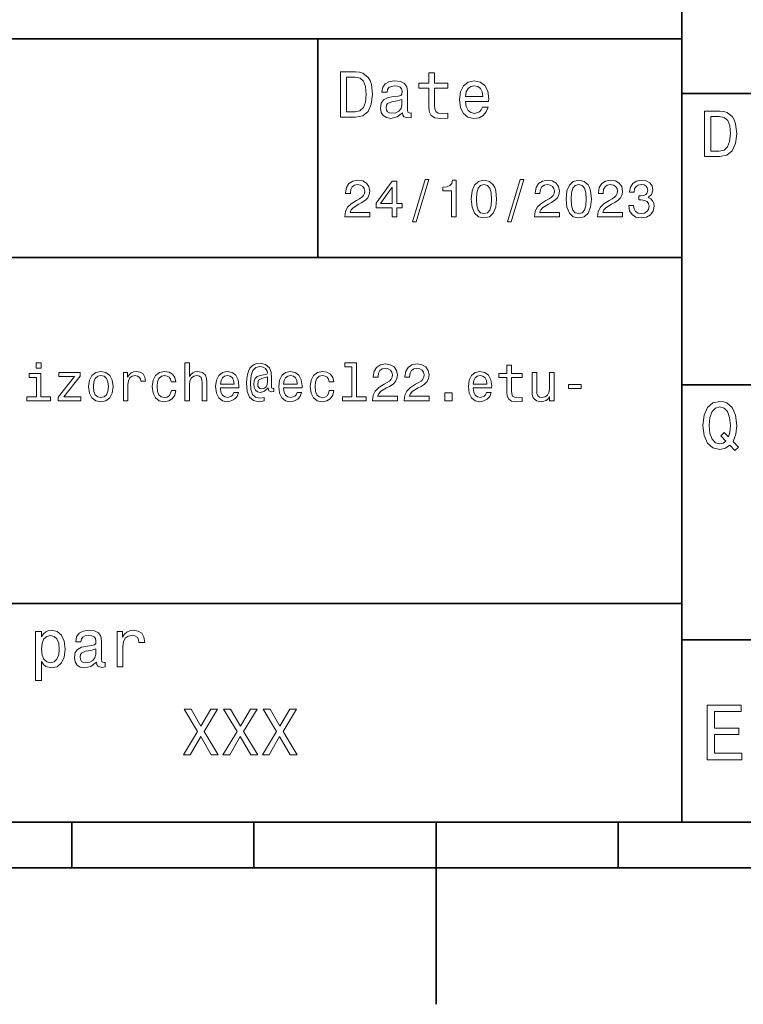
# Model space of a CAD drawing. Extents: x 0 to 297, y 0 to 210.
# Tile 4 of 8: x 126 to 165, y 0 to 54. Entities that reach past the tile are written whole.
import ezdxf

# ---------------------------------------------------------------- set-up
doc = ezdxf.new("R2010")
doc.units = 0

msp = doc.modelspace()

# ---------------------------------------------------------------- linework, layer by layer
at = {"color": 7, "lineweight": 35}
for p, q in [((162, 10), (162, 70)), ((97, 53), (162, 53)), ((162, 50), (287, 50)), ((97, 41), (162, 41)), ((162, 34), (287, 34)), ((97, 22), (162, 22)), ((162, 20), (287, 20)), ((10, 10), (287, 10)), ((97, 10), (287, 10)), ((98.5, 7.5), (198.5, 7.5))]:
    msp.add_line(p, q, dxfattribs=at)
at = {"color": 7, "lineweight": 35, "ltscale": 0.3}
msp.add_line((142, 41), (142, 53), dxfattribs=at)
at = {"color": 7, "lineweight": 35, "ltscale": 0.0625}
for p, q in [((128.5, 10), (128.5, 7.5)), ((138.5, 10), (138.5, 7.5)), ((158.5, 10), (158.5, 7.5))]:
    msp.add_line(p, q, dxfattribs=at)
at = {"color": 7, "lineweight": 35, "ltscale": 0.25}
msp.add_line((148.5, 10), (148.5, 0), dxfattribs=at)
at = {"color": 7, "lineweight": 13}
for points in [[(144.080688, 51.190563), (143.248566, 51.190563), (143.248566, 48.690563), (144.080688, 48.690563), (144.473343, 48.769814), (144.765137, 49.011169), (144.945251, 49.40382), (145.010086, 49.940563), (144.952454, 50.488113), (144.880402, 50.70425), (144.779541, 50.877163), (144.487747, 51.111313), (144.296829, 51.168949)], [(144.055481, 50.891571), (144.329254, 50.837536), (144.516571, 50.671829), (144.628235, 50.376442), (144.664261, 49.940563), (144.624634, 49.519093), (144.51297, 49.223705), (144.322052, 49.047192), (144.055481, 48.989555), (143.583572, 48.989555), (143.583572, 50.891571)], [(148.100861, 50.289986), (148.100861, 49.320965), (148.122482, 49.007565), (148.223343, 48.791428), (148.425079, 48.665348), (148.767288, 48.62212), (149.141937, 48.640129), (149.141937, 48.913906), (148.868149, 48.892292), (148.619598, 48.921112), (148.486313, 49.011169), (148.42868, 49.162464), (148.417862, 49.375), (148.417862, 50.289986), (149.141937, 50.289986), (149.141937, 50.560158), (148.417862, 50.560158), (148.417862, 51.125721), (148.100861, 51.125721), (148.100861, 50.560158), (147.553314, 50.560158), (147.553314, 50.289986)], [(146.656342, 48.942726), (146.656342, 48.931919), (146.674347, 48.809441), (146.728394, 48.722984), (146.955338, 48.654541), (147.131851, 48.683357), (147.131851, 48.928314), (147.056198, 48.917507), (146.955338, 48.96434), (146.937317, 49.108429), (146.937317, 50.109871), (146.894089, 50.365635), (146.768005, 50.54575), (146.548264, 50.65382), (146.23848, 50.693443), (145.935883, 50.650219), (145.71254, 50.52774), (145.572052, 50.336815), (145.525223, 50.084656), (145.525223, 50.063042), (145.809799, 50.063042), (145.835022, 50.21434), (145.914261, 50.322407), (146.043945, 50.387249), (146.227661, 50.412464), (146.404175, 50.394455), (146.530258, 50.34042), (146.605911, 50.246758), (146.631119, 50.117077), (146.616714, 49.965778), (146.559082, 49.890129), (146.414978, 49.854107), (146.144806, 49.825291), (145.835022, 49.760448), (145.61528, 49.645176), (145.485596, 49.465057), (145.445969, 49.19849), (145.481995, 48.960735), (145.593658, 48.784222), (145.773773, 48.67255), (146.022339, 48.632927), (146.357346, 48.708576)], [(150.121765, 49.565922), (151.389771, 49.565922), (151.393372, 49.713619), (151.335739, 50.127884), (151.177231, 50.437683), (150.925079, 50.625), (150.590057, 50.693443), (150.262253, 50.621399), (150.010086, 50.41967), (149.847977, 50.091862), (149.790344, 49.659584), (149.844376, 49.216499), (150.006485, 48.892292), (150.255051, 48.690563), (150.579254, 48.62212), (150.860229, 48.668949), (151.090775, 48.791428), (151.260086, 48.98595), (151.357346, 49.245319), (151.043945, 49.245319), (150.979111, 49.101227), (150.885452, 48.993156), (150.618881, 48.9067), (150.413544, 48.946327), (150.258652, 49.072407), (150.157776, 49.27774), (150.121765, 49.555115)], [(150.121765, 49.832493), (150.161377, 50.081055), (150.258652, 50.264771), (150.406342, 50.376442), (150.600861, 50.416069), (150.791794, 50.376442), (150.939484, 50.264771), (151.029541, 50.081055), (151.061966, 49.832493)], [(146.620316, 49.367798), (146.577087, 49.180477), (146.461823, 49.036385), (146.28891, 48.942726), (146.07637, 48.910305), (145.939484, 48.928314), (145.842224, 48.98595), (145.780975, 49.086815), (145.76297, 49.227306), (145.777374, 49.353386), (145.835022, 49.443443), (146.065567, 49.544312), (146.357346, 49.587536), (146.620316, 49.673992)], [(164.080688, 49.030979), (163.248566, 49.030979), (163.248566, 46.530979), (164.080688, 46.530979), (164.473343, 46.610229), (164.765137, 46.851585), (164.945251, 47.244236), (165.010086, 47.780979), (164.952454, 48.328529), (164.880402, 48.544666), (164.779541, 48.717579), (164.487747, 48.951729), (164.296829, 49.009365)], [(164.055481, 48.731987), (164.329254, 48.677952), (164.516571, 48.512245), (164.628235, 48.216858), (164.664261, 47.780979), (164.624634, 47.359509), (164.51297, 47.064121), (164.322052, 46.887608), (164.055481, 46.829971), (163.583572, 46.829971), (163.583572, 48.731987)], [(143.489914, 43.224785), (144.864563, 43.224785), (144.864563, 43.472622), (143.778107, 43.472622), (143.838623, 43.60807), (143.942368, 43.720463), (144.262253, 43.925072), (144.432281, 44.011528), (144.622482, 44.135448), (144.757935, 44.279541), (144.835739, 44.44957), (144.864563, 44.642651), (144.815567, 44.884727), (144.680115, 45.074928), (144.472626, 45.195965), (144.20462, 45.239193), (143.927963, 45.190201), (143.71759, 45.054756), (143.582138, 44.838619), (143.536026, 44.553314), (143.536026, 44.51297), (143.798279, 44.51297), (143.798279, 44.536022), (143.824219, 44.731991), (143.902023, 44.876083), (144.02594, 44.9683), (144.190201, 45), (144.357361, 44.971184), (144.481277, 44.899136), (144.561966, 44.786743), (144.59079, 44.645535), (144.570602, 44.51297), (144.515854, 44.400578), (144.42363, 44.302593), (144.296829, 44.216141), (144.126801, 44.12392), (143.844391, 43.945248), (143.645538, 43.755043), (143.52739, 43.524498), (143.489914, 43.233429)], [(146.086456, 43.224785), (146.345825, 43.224785), (146.345825, 43.720463), (146.631134, 43.720463), (146.631134, 43.951008), (146.345825, 43.951008), (146.345825, 45.181557), (146.083572, 45.181557), (145.207504, 43.974064), (145.207504, 43.720463), (146.086456, 43.720463)], [(147.213257, 42.956772), (147.412109, 42.956772), (148.109512, 45.279541), (147.907791, 45.279541)], [(149.345825, 43.224785), (149.608078, 43.224785), (149.608078, 45.239193), (149.412109, 45.239193), (149.360229, 45.0634), (149.256485, 44.945248), (149.097992, 44.876083), (148.878967, 44.853027), (148.878967, 44.648415), (149.345825, 44.648415)], [(150.438049, 44.201729), (150.481277, 43.749279), (150.616714, 43.426514), (150.832855, 43.230549), (151.132568, 43.167149), (151.429398, 43.230549), (151.645538, 43.426514), (151.778107, 43.749279), (151.824219, 44.201729), (151.778107, 44.651299), (151.723343, 44.829971), (151.645538, 44.976948), (151.429398, 45.172913), (151.132568, 45.239193), (150.832855, 45.172913), (150.616714, 44.974064), (150.481277, 44.651299)], [(150.714706, 44.201729), (150.737762, 44.550434), (150.809799, 44.801155), (150.939484, 44.948128), (151.132568, 45), (151.322769, 44.948128), (151.452454, 44.801155), (151.524506, 44.550434), (151.547562, 44.201729), (151.524506, 43.850143), (151.452454, 43.599426), (151.322769, 43.45245), (151.132568, 43.403458), (150.939484, 43.45245), (150.809799, 43.599426), (150.737762, 43.850143)], [(152.417877, 42.956772), (152.616714, 42.956772), (153.314133, 45.279541), (153.112396, 45.279541)], [(153.899139, 43.224785), (155.273773, 43.224785), (155.273773, 43.472622), (154.187317, 43.472622), (154.247849, 43.60807), (154.351593, 43.720463), (154.671478, 43.925072), (154.841507, 44.011528), (155.031708, 44.135448), (155.167145, 44.279541), (155.244965, 44.44957), (155.273773, 44.642651), (155.224792, 44.884727), (155.08934, 45.074928), (154.881851, 45.195965), (154.613831, 45.239193), (154.337173, 45.190201), (154.126801, 45.054756), (153.991364, 44.838619), (153.945251, 44.553314), (153.945251, 44.51297), (154.207504, 44.51297), (154.207504, 44.536022), (154.233429, 44.731991), (154.311249, 44.876083), (154.435165, 44.9683), (154.599426, 45), (154.766571, 44.971184), (154.890488, 44.899136), (154.971191, 44.786743), (155, 44.645535), (154.979828, 44.51297), (154.925079, 44.400578), (154.832855, 44.302593), (154.706055, 44.216141), (154.536026, 44.12392), (154.253601, 43.945248), (154.054764, 43.755043), (153.9366, 43.524498), (153.899139, 43.233429)], [(155.642654, 44.201729), (155.685883, 43.749279), (155.821335, 43.426514), (156.037476, 43.230549), (156.337173, 43.167149), (156.634003, 43.230549), (156.850143, 43.426514), (156.982712, 43.749279), (157.028824, 44.201729), (156.982712, 44.651299), (156.927963, 44.829971), (156.850143, 44.976948), (156.634003, 45.172913), (156.337173, 45.239193), (156.037476, 45.172913), (155.821335, 44.974064), (155.685883, 44.651299)], [(155.919312, 44.201729), (155.942368, 44.550434), (156.01442, 44.801155), (156.144104, 44.948128), (156.337173, 45), (156.527374, 44.948128), (156.657059, 44.801155), (156.729111, 44.550434), (156.752167, 44.201729), (156.729111, 43.850143), (156.657059, 43.599426), (156.527374, 43.45245), (156.337173, 43.403458), (156.144104, 43.45245), (156.01442, 43.599426), (155.942368, 43.850143)], [(157.368881, 43.224785), (158.743515, 43.224785), (158.743515, 43.472622), (157.657059, 43.472622), (157.71759, 43.60807), (157.821335, 43.720463), (158.14122, 43.925072), (158.311249, 44.011528), (158.50145, 44.135448), (158.636887, 44.279541), (158.714706, 44.44957), (158.743515, 44.642651), (158.694534, 44.884727), (158.559082, 45.074928), (158.351593, 45.195965), (158.083572, 45.239193), (157.806915, 45.190201), (157.596542, 45.054756), (157.461105, 44.838619), (157.414993, 44.553314), (157.414993, 44.51297), (157.677231, 44.51297), (157.677231, 44.536022), (157.703171, 44.731991), (157.780991, 44.876083), (157.904907, 44.9683), (158.069168, 45), (158.236313, 44.971184), (158.360229, 44.899136), (158.440918, 44.786743), (158.469742, 44.645535), (158.44957, 44.51297), (158.394821, 44.400578), (158.302597, 44.302593), (158.175797, 44.216141), (158.005768, 44.12392), (157.723343, 43.945248), (157.524506, 43.755043), (157.406342, 43.524498), (157.368881, 43.233429)], [(159.080688, 43.853027), (159.080688, 43.832855), (159.126801, 43.556198), (159.262253, 43.348705), (159.47551, 43.216141), (159.757935, 43.167149), (160.057648, 43.216141), (160.282425, 43.342941), (160.426514, 43.54467), (160.478394, 43.804035), (160.455338, 43.974064), (160.391937, 44.112392), (160.288193, 44.219021), (160.149857, 44.296829), (160.337173, 44.45245), (160.403458, 44.700291), (160.360229, 44.925072), (160.236313, 45.0951), (160.034592, 45.201729), (159.757935, 45.239193), (159.498566, 45.193085), (159.299713, 45.066284), (159.170029, 44.864555), (159.126801, 44.596542), (159.126801, 44.57637), (159.383286, 44.57637), (159.406342, 44.760807), (159.481277, 44.893372), (159.60231, 44.974064), (159.772339, 45.002884), (159.922195, 44.979828), (160.031708, 44.919308), (160.097992, 44.821327), (160.123917, 44.688763), (160.097992, 44.54755), (160.028824, 44.45245), (159.907776, 44.394814), (159.743515, 44.377522), (159.631134, 44.380405), (159.631134, 44.15274), (159.772339, 44.158501), (159.953888, 44.132565), (160.08934, 44.0634), (160.170029, 43.951008), (160.198853, 43.804035), (160.167145, 43.63689), (160.083572, 43.51297), (159.951019, 43.435158), (159.775223, 43.409222), (159.593658, 43.438042), (159.46109, 43.524498), (159.377533, 43.662827), (159.345825, 43.853027)], [(145.44957, 43.951008), (146.086456, 44.847263), (146.086456, 43.951008)], [(126.812683, 35.204609), (126.54467, 35.204609), (126.54467, 34.916424), (126.812683, 34.916424)], [(134.703171, 33.135445), (134.956772, 33.135445), (134.956772, 34.028816), (134.982712, 34.233429), (135.066284, 34.383282), (135.195969, 34.475502), (135.368881, 34.510086), (135.507202, 34.481266), (135.593658, 34.403458), (135.636902, 34.273773), (135.651306, 34.100861), (135.651306, 33.135445), (135.904907, 33.135445), (135.904907, 34.152737), (135.893372, 34.357346), (135.841507, 34.527374), (135.671478, 34.682995), (135.406342, 34.737751), (135.262253, 34.717579), (135.138336, 34.662823), (135.034592, 34.576366), (134.956772, 34.45821), (134.956772, 35.204609), (134.703171, 35.204609)], [(139.587906, 33.645531), (139.587906, 33.812679), (139.541794, 33.804031), (139.48703, 33.824203), (139.469742, 33.884724), (139.469742, 34.357346), (139.446686, 34.691639), (139.354477, 34.93948), (139.138336, 35.123917), (138.835739, 35.190201), (138.659943, 35.172909), (138.510101, 35.121037), (138.380402, 35.03458), (138.276672, 34.913544), (138.195969, 34.760803), (138.138336, 34.573486), (138.10376, 34.348701), (138.092224, 34.0951), (138.132568, 33.648415), (138.262253, 33.331409), (138.478394, 33.141209), (138.786743, 33.080688), (139.069168, 33.126801), (139.069168, 33.317001), (138.821335, 33.270893), (138.582138, 33.319881), (138.423645, 33.478386), (138.337189, 33.746395), (138.311249, 34.135445), (138.340057, 34.515846), (138.438049, 34.786743), (138.596542, 34.951008), (138.827087, 35.00576), (139.002884, 34.97406), (139.132568, 34.899132), (139.213257, 34.786743), (139.242081, 34.657059), (139.210388, 34.593658), (139.123932, 34.564838), (138.841507, 34.52161), (138.685883, 34.45821), (138.573486, 34.360229), (138.507202, 34.224781), (138.48703, 34.046108), (138.51297, 33.853024), (138.585022, 33.708931), (138.703171, 33.619595), (138.858795, 33.590775), (139.086456, 33.651295), (139.279541, 33.841496), (139.279541, 33.824203), (139.325653, 33.671467), (139.484161, 33.625359)], [(143.881851, 34.991352), (143.881851, 33.348701), (143.360229, 33.348701), (143.360229, 33.135445), (144.65419, 33.135445), (144.65419, 33.348701), (144.135452, 33.348701), (144.135452, 35.204609), (143.484161, 35.204609), (143.484161, 34.991352)], [(145.005768, 33.135445), (146.380417, 33.135445), (146.380417, 33.383282), (145.293961, 33.383282), (145.354477, 33.51873), (145.458221, 33.631123), (145.778107, 33.835732), (145.948135, 33.922188), (146.138336, 34.046108), (146.273788, 34.190201), (146.351593, 34.360229), (146.380417, 34.55331), (146.331421, 34.795387), (146.195969, 34.985588), (145.98848, 35.106625), (145.720474, 35.149853), (145.443817, 35.100861), (145.233429, 34.965416), (145.097992, 34.749279), (145.05188, 34.463974), (145.05188, 34.42363), (145.314133, 34.42363), (145.314133, 34.446682), (145.340057, 34.642651), (145.417877, 34.786743), (145.541794, 34.87896), (145.706055, 34.91066), (145.873199, 34.881844), (145.997131, 34.809795), (146.07782, 34.697403), (146.106628, 34.556194), (146.086456, 34.42363), (146.031708, 34.311237), (145.939484, 34.213253), (145.812683, 34.126801), (145.642654, 34.03458), (145.360229, 33.855907), (145.161392, 33.665703), (145.043243, 33.435158), (145.005768, 33.144089)], [(146.740646, 33.135445), (148.11528, 33.135445), (148.11528, 33.383282), (147.028824, 33.383282), (147.089355, 33.51873), (147.193085, 33.631123), (147.51297, 33.835732), (147.683014, 33.922188), (147.873199, 34.046108), (148.008652, 34.190201), (148.086456, 34.360229), (148.11528, 34.55331), (148.066284, 34.795387), (147.930847, 34.985588), (147.723358, 35.106625), (147.455338, 35.149853), (147.17868, 35.100861), (146.968307, 34.965416), (146.832855, 34.749279), (146.786743, 34.463974), (146.786743, 34.42363), (147.048996, 34.42363), (147.048996, 34.446682), (147.074936, 34.642651), (147.15274, 34.786743), (147.276672, 34.87896), (147.440933, 34.91066), (147.608078, 34.881844), (147.731995, 34.809795), (147.812683, 34.697403), (147.841507, 34.556194), (147.821335, 34.42363), (147.766571, 34.311237), (147.674362, 34.213253), (147.547562, 34.126801), (147.377533, 34.03458), (147.095108, 33.855907), (146.896271, 33.665703), (146.778107, 33.435158), (146.740646, 33.144089)], [(126.804039, 33.348701), (126.804039, 34.631123), (126.15274, 34.631123), (126.15274, 34.414982), (126.55043, 34.414982), (126.55043, 33.348701), (126.0317, 33.348701), (126.0317, 33.135445), (127.328529, 33.135445), (127.328529, 33.348701)], [(128.645538, 34.469738), (127.743515, 33.328529), (127.743515, 33.135445), (128.997116, 33.135445), (128.997116, 33.348701), (128.0634, 33.348701), (128.956772, 34.48703), (128.956772, 34.682995), (127.786743, 34.682995), (127.786743, 34.469738)], [(129.42363, 33.90778), (129.469742, 33.556194), (129.60231, 33.296829), (129.812683, 33.135445), (130.095108, 33.080688), (130.374634, 33.135445), (130.585022, 33.293945), (130.71759, 33.55331), (130.766571, 33.90778), (130.71759, 34.259365), (130.585022, 34.52161), (130.374634, 34.680115), (130.095108, 34.737751), (129.812683, 34.680115), (129.60231, 34.51873), (129.469742, 34.259365)], [(131.328537, 33.135445), (131.582138, 33.135445), (131.582138, 34.020172), (131.608078, 34.233429), (131.685883, 34.386166), (131.812683, 34.478386), (131.982712, 34.510086), (132.109512, 34.48991), (132.20462, 34.432274), (132.262253, 34.334293), (132.282425, 34.201729), (132.53891, 34.201729), (132.504333, 34.435158), (132.409225, 34.602303), (132.250732, 34.703167), (132.034576, 34.737751), (131.887604, 34.714695), (131.760803, 34.657059), (131.648422, 34.559074), (131.559082, 34.42651), (131.559082, 34.682995), (131.328537, 34.682995)], [(133.953888, 34.170029), (134.20462, 34.170029), (134.15274, 34.400574), (134.028824, 34.58213), (133.835739, 34.694523), (133.585022, 34.737751), (133.308365, 34.680115), (133.097992, 34.51873), (132.965424, 34.256481), (132.919312, 33.904896), (132.96254, 33.556194), (133.092224, 33.296829), (133.296829, 33.135445), (133.57637, 33.080688), (133.824219, 33.123917), (134.017303, 33.244953), (134.149857, 33.435158), (134.207489, 33.688759), (133.965424, 33.688759), (133.922195, 33.527374), (133.841507, 33.406338), (133.726227, 33.331409), (133.585022, 33.308353), (133.409225, 33.345818), (133.282425, 33.461094), (133.20462, 33.648415), (133.17868, 33.913544), (133.20462, 34.172909), (133.285309, 34.360229), (133.414993, 34.475502), (133.585022, 34.515846), (133.734879, 34.48991), (133.84726, 34.42363), (133.922195, 34.314117)], [(136.659943, 33.835732), (137.674362, 33.835732), (137.677246, 33.953888), (137.631134, 34.285301), (137.504333, 34.533138), (137.302597, 34.682995), (137.034592, 34.737751), (136.772339, 34.680115), (136.570618, 34.51873), (136.440933, 34.256481), (136.394821, 33.91066), (136.438049, 33.556194), (136.567734, 33.296829), (136.766571, 33.135445), (137.02594, 33.080688), (137.250732, 33.118153), (137.435165, 33.216137), (137.570618, 33.371758), (137.648422, 33.57925), (137.397705, 33.57925), (137.345825, 33.463974), (137.270905, 33.377518), (137.057648, 33.308353), (136.893372, 33.340057), (136.769455, 33.440922), (136.688766, 33.605186), (136.659943, 33.827087)], [(140.129684, 33.835732), (141.144104, 33.835732), (141.146973, 33.953888), (141.100876, 34.285301), (140.974075, 34.533138), (140.772339, 34.682995), (140.504333, 34.737751), (140.242081, 34.680115), (140.040344, 34.51873), (139.910675, 34.256481), (139.864563, 33.91066), (139.907791, 33.556194), (140.037476, 33.296829), (140.236313, 33.135445), (140.495682, 33.080688), (140.720459, 33.118153), (140.904907, 33.216137), (141.040344, 33.371758), (141.118164, 33.57925), (140.867447, 33.57925), (140.815567, 33.463974), (140.740631, 33.377518), (140.52739, 33.308353), (140.363113, 33.340057), (140.239197, 33.440922), (140.158508, 33.605186), (140.129684, 33.827087)], [(142.62825, 34.170029), (142.878967, 34.170029), (142.827087, 34.400574), (142.703186, 34.58213), (142.510101, 34.694523), (142.259369, 34.737751), (141.982712, 34.680115), (141.772339, 34.51873), (141.639771, 34.256481), (141.593658, 33.904896), (141.636902, 33.556194), (141.766571, 33.296829), (141.971191, 33.135445), (142.250732, 33.080688), (142.498566, 33.123917), (142.69165, 33.244953), (142.824219, 33.435158), (142.881851, 33.688759), (142.639771, 33.688759), (142.596558, 33.527374), (142.515854, 33.406338), (142.400589, 33.331409), (142.259369, 33.308353), (142.083588, 33.345818), (141.956787, 33.461094), (141.878967, 33.648415), (141.853027, 33.913544), (141.878967, 34.172909), (141.959656, 34.360229), (142.08934, 34.475502), (142.259369, 34.515846), (142.409225, 34.48991), (142.521622, 34.42363), (142.596558, 34.314117)], [(150.53891, 33.835732), (151.553329, 33.835732), (151.556213, 33.953888), (151.510101, 34.285301), (151.383301, 34.533138), (151.181564, 34.682995), (150.913559, 34.737751), (150.651306, 34.680115), (150.449585, 34.51873), (150.319901, 34.256481), (150.273788, 33.91066), (150.317017, 33.556194), (150.446701, 33.296829), (150.645538, 33.135445), (150.904907, 33.080688), (151.1297, 33.118153), (151.314133, 33.216137), (151.449585, 33.371758), (151.52739, 33.57925), (151.276672, 33.57925), (151.224792, 33.463974), (151.149872, 33.377518), (150.936615, 33.308353), (150.772339, 33.340057), (150.648422, 33.440922), (150.567734, 33.605186), (150.53891, 33.827087)], [(152.391937, 34.414982), (152.391937, 33.639767), (152.409241, 33.389046), (152.489929, 33.216137), (152.651306, 33.115273), (152.925079, 33.080688), (153.224792, 33.0951), (153.224792, 33.314117), (153.005768, 33.296829), (152.806931, 33.319881), (152.700302, 33.39193), (152.65419, 33.512966), (152.645538, 33.682995), (152.645538, 34.414982), (153.224792, 34.414982), (153.224792, 34.631123), (152.645538, 34.631123), (152.645538, 35.083572), (152.391937, 35.083572), (152.391937, 34.631123), (151.953903, 34.631123), (151.953903, 34.414982)], [(154.979843, 34.682995), (154.726227, 34.682995), (154.726227, 33.789623), (154.697418, 33.58213), (154.613846, 33.432274), (154.484161, 33.340057), (154.314133, 33.311237), (154.17868, 33.334293), (154.092224, 33.403458), (154.043243, 33.52161), (154.031708, 33.688759), (154.031708, 34.682995), (153.778107, 34.682995), (153.778107, 33.665703), (153.786758, 33.461094), (153.841507, 33.291065), (154.008652, 33.135445), (154.276672, 33.080688), (154.420761, 33.100864), (154.544678, 33.152737), (154.651306, 33.242073), (154.737762, 33.371758), (154.737762, 33.135445), (154.979843, 33.135445)], [(129.682999, 33.91066), (129.708939, 34.170029), (129.789627, 34.357346), (129.919312, 34.472622), (130.095108, 34.512966), (130.268005, 34.472622), (130.397705, 34.360229), (130.478394, 34.170029), (130.507202, 33.91066), (130.478394, 33.648415), (130.397705, 33.45821), (130.268005, 33.342937), (130.095108, 33.305473), (129.919312, 33.342937), (129.789627, 33.45821), (129.708939, 33.648415)], [(136.659943, 34.048988), (136.69165, 34.247837), (136.769455, 34.39481), (136.887619, 34.484146), (137.043228, 34.515846), (137.195969, 34.484146), (137.314117, 34.39481), (137.386169, 34.247837), (137.412109, 34.048988)], [(139.253601, 34.190201), (139.224792, 34.011524), (139.15274, 33.884724), (139.043228, 33.806915), (138.913544, 33.783859), (138.824219, 33.798267), (138.760818, 33.850143), (138.720459, 33.936596), (138.708939, 34.057636), (138.757935, 34.256481), (138.925079, 34.360229), (139.253601, 34.440922)], [(140.129684, 34.048988), (140.161392, 34.247837), (140.239197, 34.39481), (140.357361, 34.484146), (140.51297, 34.515846), (140.66571, 34.484146), (140.783875, 34.39481), (140.855911, 34.247837), (140.881851, 34.048988)], [(150.53891, 34.048988), (150.570618, 34.247837), (150.648422, 34.39481), (150.766586, 34.484146), (150.922195, 34.515846), (151.074936, 34.484146), (151.193085, 34.39481), (151.265137, 34.247837), (151.291077, 34.048988)], [(148.979828, 33.135445), (149.377533, 33.135445), (149.377533, 33.564838), (148.979828, 33.564838)], [(155.76947, 33.795387), (156.466873, 33.795387), (156.466873, 34.023052), (155.76947, 34.023052)], [(164.642654, 30.685879), (164.916428, 30.401297), (165.107346, 30.592218), (164.811966, 30.894812), (164.963257, 31.305475), (165.010086, 31.780979), (164.941635, 32.339336), (164.862396, 32.56628), (164.757919, 32.753601), (164.46254, 33.009365), (164.282425, 33.074207), (164.08429, 33.099422), (163.702454, 33.009365), (163.41066, 32.757202), (163.223343, 32.342937), (163.158508, 31.780979), (163.223343, 31.219019), (163.407059, 30.804754), (163.698853, 30.54899), (164.08429, 30.462536), (164.39769, 30.520172)], [(164.41571, 30.916426), (164.260803, 30.801151), (164.08429, 30.765129), (163.850143, 30.829971), (163.666428, 31.024494), (163.543945, 31.341497), (163.504318, 31.780979), (163.543945, 32.216858), (163.662827, 32.537464), (163.846542, 32.731987), (164.08429, 32.80043), (164.318451, 32.731987), (164.502167, 32.533859), (164.621033, 32.213257), (164.664261, 31.780979), (164.631851, 31.40634), (164.5634, 31.150576), (164.329254, 31.395533), (164.13472, 31.211815)], [(126.829254, 20.166426), (126.829254, 20.465418), (126.512253, 20.465418), (126.512253, 17.7817), (126.829254, 17.7817), (126.829254, 18.826368), (126.940926, 18.657061), (127.067009, 18.545389), (127.38401, 18.462536), (127.6866, 18.530979), (127.924355, 18.736311), (128.079254, 19.060518), (128.136887, 19.5), (128.079254, 19.935879), (127.924355, 20.260086), (127.6866, 20.461815), (127.38401, 20.533861), (127.211098, 20.512247), (127.0634, 20.443804), (126.937325, 20.328529)], [(127.329971, 18.747118), (127.117439, 18.793947), (126.96254, 18.93804), (126.86528, 19.17219), (126.832855, 19.5), (126.86528, 19.824207), (126.96254, 20.058357), (127.117439, 20.198847), (127.329971, 20.249279), (127.524498, 20.198847), (127.679398, 20.054754), (127.776657, 19.820604), (127.812683, 19.5), (127.776657, 19.175793), (127.679398, 18.93804), (127.524498, 18.793947)], [(129.847992, 18.78314), (129.847992, 18.772333), (129.865997, 18.649855), (129.920029, 18.5634), (130.146973, 18.494957), (130.323486, 18.523775), (130.323486, 18.768732), (130.247849, 18.757925), (130.146973, 18.804754), (130.128967, 18.948847), (130.128967, 19.950287), (130.085739, 20.206051), (129.959656, 20.386166), (129.739914, 20.494236), (129.430115, 20.533861), (129.127533, 20.490633), (128.904175, 20.368155), (128.763687, 20.177233), (128.716858, 19.925072), (128.716858, 19.903458), (129.00145, 19.903458), (129.026657, 20.054754), (129.105911, 20.162823), (129.235596, 20.227665), (129.419312, 20.252882), (129.595825, 20.234869), (129.721909, 20.180836), (129.797562, 20.087175), (129.822769, 19.957493), (129.808365, 19.806194), (129.750732, 19.730547), (129.606628, 19.694523), (129.336456, 19.665705), (129.026657, 19.600864), (128.806915, 19.48559), (128.677246, 19.305475), (128.637619, 19.038904), (128.67363, 18.801151), (128.785309, 18.62464), (128.965424, 18.512968), (129.213989, 18.473343), (129.548996, 18.54899)], [(130.986313, 18.530979), (131.303314, 18.530979), (131.303314, 19.636887), (131.335739, 19.903458), (131.432999, 20.094379), (131.591507, 20.209654), (131.804047, 20.249279), (131.96254, 20.224062), (132.081421, 20.152016), (132.153473, 20.029537), (132.17868, 19.863832), (132.499283, 19.863832), (132.456055, 20.155619), (132.337189, 20.364553), (132.139053, 20.490633), (131.868881, 20.533861), (131.685165, 20.505043), (131.526657, 20.432997), (131.386169, 20.310518), (131.274506, 20.144812), (131.274506, 20.465418), (130.986313, 20.465418)], [(129.811966, 19.208212), (129.768738, 19.020893), (129.653458, 18.876801), (129.48056, 18.78314), (129.268021, 18.750719), (129.131134, 18.768732), (129.033875, 18.826368), (128.972626, 18.927233), (128.95462, 19.067722), (128.969025, 19.193804), (129.026657, 19.283861), (129.257202, 19.384726), (129.548996, 19.427954), (129.811966, 19.514408)], [(163.393372, 13.428675), (165.295395, 13.428675), (165.295395, 13.791787), (163.791061, 13.791787), (163.791061, 14.807637), (165.131119, 14.807637), (165.131119, 15.166427), (163.791061, 15.166427), (163.791061, 16.065563), (165.260803, 16.065563), (165.260803, 16.428675), (163.393372, 16.428675)], [(134.623917, 13.690562), (135.002151, 13.690562), (135.574921, 14.70281), (136.158493, 13.690562), (136.540344, 13.690562), (135.758636, 14.976585), (136.500717, 16.194164), (136.136887, 16.194164), (135.585724, 15.268372), (135.04538, 16.194164), (134.667145, 16.194164), (135.405609, 14.972983)], [(136.792496, 13.690562), (137.170746, 13.690562), (137.743515, 14.70281), (138.327087, 13.690562), (138.708923, 13.690562), (137.927231, 14.976585), (138.669312, 16.194164), (138.305466, 16.194164), (137.754318, 15.268372), (137.213974, 16.194164), (136.835724, 16.194164), (137.574203, 14.972983)], [(138.96109, 13.690562), (139.33934, 13.690562), (139.912094, 14.70281), (140.495667, 13.690562), (140.877518, 13.690562), (140.09581, 14.976585), (140.837891, 16.194164), (140.47406, 16.194164), (139.922913, 15.268372), (139.382568, 16.194164), (139.004318, 16.194164), (139.742798, 14.972983)]]:
    msp.add_lwpolyline(points, close=True, dxfattribs=at)

doc.saveas('drawing.dxf')
